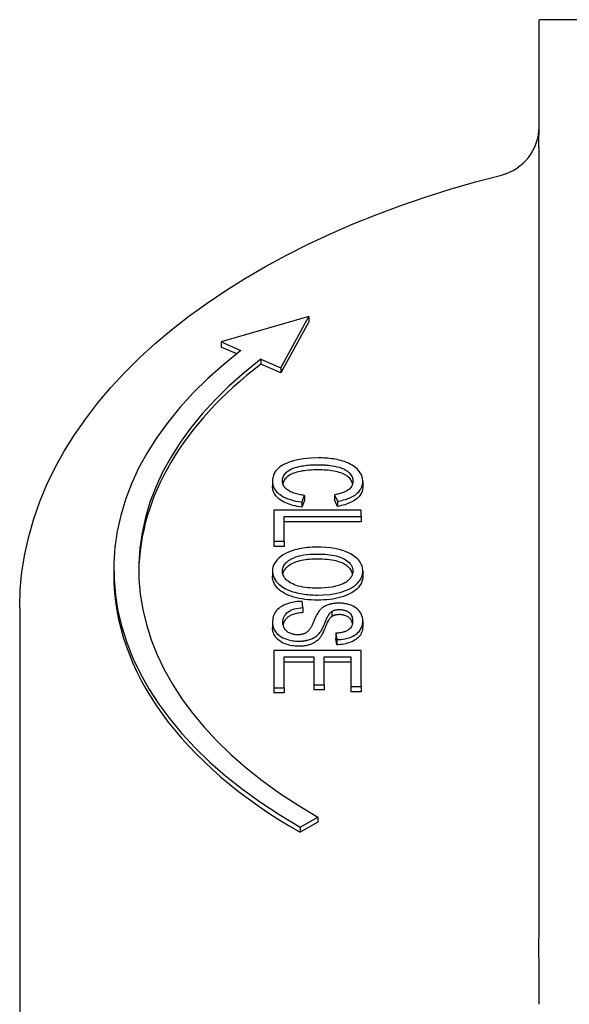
# Model space of a CAD drawing. Header units: millimetres. Extents: x 200 to 469, y 44 to 425.
# Tile 9 of 11: x 405 to 427, y 265 to 304. Entities that reach past the tile are written whole.
import ezdxf

# ---------------------------------------------------------------- set-up
doc = ezdxf.new("R2010")
doc.units = ezdxf.units.MM
doc.layers.add('Detail', color=2, linetype='Continuous')

msp = doc.modelspace()

# ---------------------------------------------------------------- linework, layer by layer
at = {"layer": 'Detail'}
for p, q in [((425.932, 303.426), (425.932, 304.303)), ((448.432, 304.303), (425.932, 304.303)), ((425.932, 299.953), (425.932, 303.426)), ((425.932, 268.13), (425.932, 298.72)), ((416.703, 292.393), (413.18, 291.373)), ((415.58, 290.341), (416.703, 292.393)), ((416.703, 292.393), (416.703, 292.188)), ((416.703, 292.188), (415.58, 290.136)), ((413.18, 291.373), (413.98, 291.029)), ((413.18, 291.373), (413.18, 291.168)), ((413.81, 290.897), (413.18, 291.168)), ((414.78, 290.685), (415.58, 290.341)), ((414.78, 290.685), (414.78, 290.48)), ((415.58, 290.136), (414.78, 290.48)), ((415.58, 290.341), (415.58, 290.136)), ((415.244, 285.78), (415.244, 285.575)), ((418.864, 285.775), (418.864, 285.571)), ((416.415, 284.949), (416.532, 285.215)), ((416.532, 285.215), (416.532, 285.011)), ((417.735, 285.245), (417.845, 284.983)), ((417.735, 285.245), (417.735, 285.04)), ((416.532, 285.011), (416.415, 284.744)), ((416.415, 284.949), (416.415, 284.744)), ((417.845, 284.778), (417.735, 285.04)), ((417.845, 284.983), (417.845, 284.778)), ((415.303, 284.632), (415.303, 283.378)), ((418.803, 284.632), (415.303, 284.632)), ((418.803, 284.366), (418.803, 284.632)), ((415.716, 283.378), (415.716, 284.366)), ((415.716, 284.366), (418.803, 284.366)), ((418.803, 284.161), (415.716, 284.161)), ((418.803, 284.366), (418.803, 284.161)), ((415.303, 283.378), (415.716, 283.378)), ((415.303, 283.378), (415.303, 283.173)), ((415.716, 283.378), (415.716, 283.173)), ((415.716, 283.173), (415.303, 283.173)), ((408.88, 282.253), (408.88, 282.049)), ((415.244, 282.181), (415.244, 281.976)), ((418.864, 282.181), (418.864, 281.976)), ((416.466, 280.72), (416.428, 280.971)), ((405.107, 280.722), (405.107, 261.308)), ((416.466, 280.72), (416.466, 280.515)), ((417.618, 280.562), (417.618, 280.358)), ((415.244, 280.114), (415.244, 279.909)), ((418.864, 280.187), (418.864, 279.983)), ((417.783, 279.686), (417.818, 279.432)), ((417.783, 279.686), (417.783, 279.481)), ((417.818, 279.227), (417.783, 279.481)), ((417.818, 279.432), (417.818, 279.227)), ((415.303, 279.003), (415.303, 277.504)), ((418.803, 279.003), (415.303, 279.003)), ((418.803, 277.55), (418.803, 279.003)), ((415.716, 277.504), (415.716, 278.737)), ((415.716, 278.737), (416.906, 278.737)), ((416.906, 278.532), (415.716, 278.532)), ((416.906, 278.737), (416.906, 277.625)), ((417.319, 278.737), (418.389, 278.737)), ((417.319, 277.625), (417.319, 278.737)), ((418.389, 278.532), (417.319, 278.532)), ((418.389, 278.737), (418.389, 277.55)), ((415.303, 277.504), (415.303, 277.299)), ((415.303, 277.504), (415.716, 277.504)), ((415.716, 277.299), (415.303, 277.299)), ((415.716, 277.504), (415.716, 277.299)), ((416.906, 277.625), (416.906, 277.42)), ((416.906, 277.625), (417.319, 277.625)), ((417.319, 277.42), (416.906, 277.42)), ((417.319, 277.625), (417.319, 277.42)), ((418.389, 277.55), (418.803, 277.55)), ((418.389, 277.55), (418.389, 277.345)), ((418.803, 277.345), (418.389, 277.345)), ((418.803, 277.55), (418.803, 277.345)), ((416.349, 271.911), (417.056, 272.317)), ((417.056, 272.317), (417.056, 272.112)), ((417.056, 272.112), (416.349, 271.706)), ((416.349, 271.911), (416.349, 271.706)), ((425.932, 264.804), (425.932, 266.311))]:
    msp.add_line(p, q, dxfattribs=at)
at = {"layer": 'Detail', "flags": 128}
for points in [[(425.928, 299.194), (425.927, 299.23), (425.926, 299.264), (425.926, 299.297), (425.926, 299.329), (425.925, 299.36), (425.925, 299.391), (425.925, 299.422), (425.925, 299.454), (425.925, 299.485), (425.925, 299.518), (425.926, 299.551), (425.926, 299.586), (425.927, 299.62), (425.927, 299.652), (425.928, 299.685), (425.929, 299.716), (425.929, 299.747), (425.93, 299.777), (425.93, 299.807), (425.931, 299.837), (425.931, 299.866), (425.932, 299.895), (425.932, 299.924), (425.932, 299.953)], [(425.934, 298.719), (425.934, 298.739), (425.934, 298.759), (425.934, 298.779), (425.934, 298.799), (425.934, 298.819), (425.934, 298.839), (425.934, 298.858), (425.934, 298.878), (425.933, 298.898), (425.933, 298.918), (425.933, 298.938), (425.933, 298.957), (425.933, 298.977), (425.932, 298.997), (425.932, 299.017), (425.932, 299.036), (425.932, 299.056), (425.931, 299.076), (425.931, 299.095), (425.931, 299.115), (425.93, 299.135), (425.93, 299.154), (425.93, 299.174), (425.929, 299.193)], [(405.107, 280.722), (405.13, 281.439), (405.198, 282.154), (405.311, 282.867), (405.468, 283.575), (405.668, 284.277), (405.912, 284.971), (406.199, 285.657), (406.527, 286.334), (406.896, 287), (407.304, 287.654), (407.752, 288.297), (408.237, 288.927), (408.759, 289.544), (409.317, 290.147), (409.911, 290.735), (410.538, 291.308), (411.199, 291.866), (411.892, 292.408), (412.617, 292.933), (413.372, 293.441), (414.156, 293.932), (414.969, 294.406), (415.809, 294.861), (416.675, 295.297), (417.567, 295.715), (418.483, 296.113), (419.422, 296.491), (420.383, 296.849), (421.364, 297.186), (422.365, 297.502), (423.384, 297.797), (424.42, 298.07)], [(417.079, 286.724), (416.778, 286.714), (416.483, 286.683), (416.243, 286.641), (416.088, 286.604), (415.995, 286.578), (415.908, 286.549), (415.825, 286.517), (415.745, 286.482), (415.67, 286.443), (415.6, 286.402), (415.538, 286.359), (415.485, 286.317), (415.439, 286.274), (415.4, 286.231), (415.366, 286.189), (415.338, 286.145), (415.314, 286.101), (415.294, 286.056), (415.278, 286.011), (415.265, 285.965), (415.255, 285.919), (415.249, 285.873), (415.245, 285.826), (415.244, 285.78)], [(415.641, 285.803), (415.648, 285.876), (415.668, 285.947), (415.702, 286.017), (415.75, 286.084), (415.809, 286.147), (415.873, 286.199), (415.94, 286.243), (416.01, 286.279), (416.082, 286.31), (416.155, 286.335), (416.226, 286.356), (416.295, 286.373), (416.36, 286.387), (416.423, 286.399), (416.487, 286.41), (416.552, 286.419), (416.617, 286.427), (416.683, 286.433), (416.749, 286.439), (416.815, 286.443), (416.882, 286.446), (416.949, 286.448), (417.015, 286.45), (417.082, 286.45)], [(418.864, 285.775), (418.85, 285.909), (418.807, 286.041), (418.732, 286.168), (418.634, 286.282), (418.532, 286.369), (418.439, 286.432), (418.363, 286.475), (418.286, 286.512), (418.208, 286.545), (418.13, 286.573), (418.053, 286.599), (417.977, 286.62), (417.904, 286.639), (417.832, 286.654), (417.759, 286.668), (417.686, 286.681), (417.612, 286.691), (417.537, 286.701), (417.462, 286.708), (417.386, 286.714), (417.309, 286.719), (417.233, 286.722), (417.156, 286.724), (417.079, 286.724)], [(417.082, 286.45), (417.123, 286.45), (417.164, 286.449), (417.205, 286.448), (417.246, 286.447), (417.287, 286.445), (417.328, 286.442), (417.369, 286.439), (417.409, 286.436), (417.45, 286.432), (417.493, 286.427), (417.556, 286.42), (417.638, 286.408), (417.732, 286.392), (417.829, 286.371), (417.925, 286.346), (418.014, 286.315), (418.097, 286.279), (418.173, 286.238), (418.248, 286.188), (418.322, 286.125), (418.386, 286.048), (418.433, 285.961), (418.458, 285.872), (418.466, 285.782)], [(417.082, 286.245), (416.982, 286.244), (416.886, 286.242), (416.792, 286.237), (416.701, 286.23), (416.613, 286.221), (416.528, 286.211), (416.446, 286.198), (416.366, 286.184), (416.29, 286.168), (416.217, 286.149), (416.149, 286.129), (416.085, 286.106), (416.026, 286.081), (415.97, 286.055), (415.919, 286.026), (415.873, 285.995), (415.831, 285.962), (415.793, 285.926), (415.759, 285.89), (415.73, 285.853), (415.705, 285.816), (415.684, 285.778), (415.667, 285.739), (415.654, 285.699)], [(418.455, 285.684), (418.442, 285.732), (418.424, 285.778), (418.4, 285.822), (418.371, 285.864), (418.338, 285.904), (418.299, 285.942), (418.255, 285.978), (418.208, 286.012), (418.156, 286.043), (418.102, 286.072), (418.044, 286.098), (417.982, 286.122), (417.917, 286.143), (417.849, 286.162), (417.777, 286.178), (417.702, 286.192), (417.626, 286.205), (417.55, 286.216), (417.474, 286.225), (417.396, 286.232), (417.319, 286.238), (417.24, 286.242), (417.161, 286.245), (417.082, 286.245)], [(415.244, 285.78), (415.245, 285.743), (415.248, 285.706), (415.254, 285.669), (415.262, 285.633), (415.272, 285.596), (415.285, 285.56), (415.301, 285.524), (415.32, 285.489), (415.341, 285.454), (415.365, 285.42), (415.392, 285.387), (415.422, 285.354), (415.455, 285.322), (415.495, 285.287), (415.544, 285.249), (415.605, 285.209), (415.677, 285.167), (415.762, 285.126), (415.86, 285.085), (415.964, 285.049), (416.072, 285.018), (416.184, 284.991), (416.298, 284.968), (416.415, 284.949)], [(416.532, 285.215), (416.477, 285.223), (416.421, 285.231), (416.366, 285.241), (416.312, 285.252), (416.259, 285.264), (416.206, 285.277), (416.155, 285.292), (416.106, 285.308), (416.058, 285.326), (416.012, 285.345), (415.968, 285.365), (415.926, 285.387), (415.886, 285.411), (415.847, 285.438), (415.81, 285.467), (415.776, 285.498), (415.744, 285.532), (415.716, 285.569), (415.692, 285.606), (415.673, 285.645), (415.659, 285.684), (415.649, 285.723), (415.643, 285.763), (415.641, 285.803)], [(418.466, 285.782), (418.465, 285.746), (418.461, 285.71), (418.453, 285.674), (418.441, 285.639), (418.426, 285.604), (418.407, 285.57), (418.384, 285.537), (418.356, 285.504), (418.325, 285.474), (418.291, 285.447), (418.256, 285.423), (418.22, 285.401), (418.184, 285.381), (418.148, 285.364), (418.111, 285.348), (418.073, 285.333), (418.033, 285.319), (417.993, 285.306), (417.951, 285.294), (417.909, 285.282), (417.866, 285.272), (417.823, 285.262), (417.779, 285.253), (417.735, 285.245)], [(417.845, 284.983), (417.908, 284.994), (417.971, 285.007), (418.032, 285.021), (418.093, 285.036), (418.152, 285.053), (418.21, 285.072), (418.266, 285.092), (418.32, 285.113), (418.372, 285.136), (418.423, 285.161), (418.471, 285.187), (418.518, 285.215), (418.565, 285.246), (418.611, 285.281), (418.656, 285.319), (418.699, 285.361), (418.738, 285.408), (418.773, 285.458), (418.802, 285.509), (418.825, 285.561), (418.843, 285.614), (418.855, 285.667), (418.862, 285.721), (418.864, 285.775)], [(416.415, 284.744), (416.322, 284.759), (416.232, 284.776), (416.146, 284.795), (416.064, 284.815), (415.986, 284.838), (415.912, 284.862), (415.841, 284.888), (415.774, 284.915), (415.711, 284.945), (415.652, 284.977), (415.596, 285.01), (415.544, 285.045), (415.496, 285.082), (415.452, 285.12), (415.413, 285.159), (415.377, 285.2), (415.346, 285.242), (415.319, 285.286), (415.296, 285.331), (415.277, 285.377), (415.263, 285.424), (415.252, 285.473), (415.246, 285.524), (415.244, 285.575)], [(418.864, 285.571), (418.862, 285.521), (418.856, 285.473), (418.847, 285.426), (418.834, 285.38), (418.817, 285.336), (418.797, 285.293), (418.773, 285.252), (418.745, 285.212), (418.713, 285.173), (418.678, 285.135), (418.639, 285.099), (418.596, 285.064), (418.55, 285.031), (418.5, 284.999), (418.448, 284.969), (418.393, 284.941), (418.335, 284.915), (418.274, 284.89), (418.21, 284.867), (418.143, 284.846), (418.073, 284.826), (418, 284.809), (417.924, 284.792), (417.845, 284.778)], [(417.007, 283.142), (416.918, 283.141), (416.829, 283.138), (416.74, 283.132), (416.652, 283.124), (416.564, 283.114), (416.477, 283.102), (416.391, 283.087), (416.307, 283.07), (416.224, 283.051), (416.141, 283.029), (416.052, 283.003), (415.958, 282.97), (415.861, 282.931), (415.763, 282.885), (415.667, 282.83), (415.578, 282.769), (415.499, 282.704), (415.429, 282.635), (415.371, 282.563), (415.324, 282.49), (415.288, 282.414), (415.263, 282.338), (415.249, 282.26), (415.244, 282.181)], [(415.641, 282.183), (415.643, 282.221), (415.648, 282.259), (415.656, 282.296), (415.667, 282.334), (415.683, 282.371), (415.702, 282.407), (415.725, 282.442), (415.751, 282.477), (415.781, 282.511), (415.815, 282.543), (415.851, 282.574), (415.891, 282.603), (415.934, 282.632), (415.98, 282.659), (416.032, 282.687), (416.097, 282.717), (416.176, 282.749), (416.27, 282.779), (416.379, 282.807), (416.5, 282.831), (416.623, 282.848), (416.748, 282.86), (416.875, 282.866), (417.002, 282.868)], [(417.002, 282.868), (417.092, 282.868), (417.182, 282.865), (417.272, 282.862), (417.362, 282.856), (417.451, 282.848), (417.539, 282.839), (417.627, 282.826), (417.713, 282.811), (417.797, 282.793), (417.878, 282.771), (417.955, 282.746), (418.028, 282.717), (418.095, 282.684), (418.158, 282.647), (418.215, 282.607), (418.268, 282.565), (418.315, 282.521), (418.357, 282.475), (418.391, 282.428), (418.419, 282.38), (418.44, 282.331), (418.455, 282.281), (418.464, 282.231), (418.466, 282.18)], [(418.864, 282.181), (418.862, 282.233), (418.856, 282.284), (418.846, 282.336), (418.832, 282.387), (418.813, 282.437), (418.79, 282.487), (418.762, 282.535), (418.728, 282.583), (418.69, 282.63), (418.648, 282.675), (418.601, 282.718), (418.55, 282.759), (418.495, 282.799), (418.435, 282.837), (418.372, 282.874), (418.292, 282.914), (418.191, 282.958), (418.067, 283.003), (417.916, 283.046), (417.743, 283.083), (417.563, 283.11), (417.38, 283.129), (417.194, 283.139), (417.007, 283.142)], [(417.002, 282.663), (416.907, 282.662), (416.816, 282.659), (416.728, 282.653), (416.643, 282.645), (416.56, 282.635), (416.481, 282.623), (416.406, 282.608), (416.333, 282.591), (416.263, 282.572), (416.196, 282.551), (416.133, 282.527), (416.072, 282.501), (416.015, 282.473), (415.961, 282.443), (415.911, 282.412), (415.866, 282.38), (415.825, 282.346), (415.787, 282.312), (415.754, 282.276), (415.726, 282.239), (415.701, 282.201), (415.681, 282.162), (415.665, 282.121), (415.653, 282.08)], [(418.454, 282.078), (418.443, 282.118), (418.428, 282.157), (418.408, 282.195), (418.385, 282.232), (418.358, 282.269), (418.328, 282.304), (418.293, 282.338), (418.255, 282.372), (418.212, 282.405), (418.166, 282.437), (418.116, 282.467), (418.061, 282.496), (418.001, 282.523), (417.936, 282.547), (417.866, 282.57), (417.791, 282.589), (417.71, 282.607), (417.624, 282.622), (417.533, 282.634), (417.437, 282.645), (417.336, 282.653), (417.23, 282.659), (417.118, 282.662), (417.002, 282.663)], [(415.244, 282.181), (415.26, 282.041), (415.31, 281.903), (415.394, 281.771), (415.499, 281.657), (415.603, 281.572), (415.691, 281.514), (415.764, 281.475), (415.837, 281.439), (415.913, 281.408), (415.989, 281.379), (416.065, 281.354), (416.14, 281.333), (416.214, 281.313), (416.287, 281.297), (416.36, 281.282), (416.434, 281.269), (416.509, 281.257), (416.584, 281.248), (416.66, 281.24), (416.737, 281.233), (416.814, 281.228), (416.891, 281.225), (416.969, 281.222), (417.047, 281.222)], [(417.053, 281.496), (416.953, 281.497), (416.853, 281.5), (416.753, 281.506), (416.654, 281.515), (416.557, 281.527), (416.461, 281.543), (416.367, 281.562), (416.278, 281.584), (416.196, 281.61), (416.122, 281.637), (416.055, 281.666), (415.993, 281.697), (415.937, 281.73), (415.886, 281.764), (415.839, 281.8), (415.797, 281.837), (415.759, 281.877), (415.727, 281.918), (415.7, 281.961), (415.678, 282.004), (415.662, 282.048), (415.65, 282.092), (415.643, 282.137), (415.641, 282.183)], [(417.047, 281.222), (417.293, 281.229), (417.536, 281.25), (417.772, 281.288), (417.995, 281.341), (418.176, 281.402), (418.314, 281.462), (418.415, 281.517), (418.497, 281.569), (418.566, 281.621), (418.624, 281.671), (418.67, 281.718), (418.707, 281.761), (418.736, 281.798), (418.759, 281.831), (418.779, 281.865), (418.797, 281.899), (418.813, 281.933), (418.827, 281.968), (418.839, 282.003), (418.848, 282.038), (418.855, 282.074), (418.86, 282.109), (418.863, 282.145), (418.864, 282.181)], [(418.466, 282.18), (418.465, 282.148), (418.462, 282.117), (418.456, 282.085), (418.448, 282.054), (418.437, 282.023), (418.424, 281.993), (418.408, 281.963), (418.39, 281.933), (418.369, 281.904), (418.345, 281.875), (418.315, 281.843), (418.28, 281.811), (418.239, 281.777), (418.192, 281.743), (418.137, 281.71), (418.072, 281.676), (417.991, 281.64), (417.891, 281.605), (417.771, 281.572), (417.634, 281.543), (417.492, 281.521), (417.347, 281.506), (417.2, 281.498), (417.053, 281.496)], [(417.047, 281.017), (416.916, 281.019), (416.789, 281.025), (416.665, 281.034), (416.544, 281.048), (416.427, 281.065), (416.313, 281.086), (416.203, 281.111), (416.096, 281.14), (415.994, 281.173), (415.899, 281.208), (415.81, 281.247), (415.727, 281.289), (415.651, 281.335), (415.581, 281.383), (415.517, 281.435), (415.46, 281.49), (415.409, 281.547), (415.365, 281.605), (415.328, 281.664), (415.298, 281.725), (415.274, 281.786), (415.257, 281.848), (415.247, 281.912), (415.244, 281.976)], [(418.864, 281.976), (418.86, 281.908), (418.849, 281.841), (418.831, 281.775), (418.806, 281.712), (418.773, 281.65), (418.733, 281.59), (418.686, 281.531), (418.632, 281.475), (418.571, 281.42), (418.504, 281.369), (418.432, 281.322), (418.354, 281.278), (418.271, 281.237), (418.182, 281.199), (418.087, 281.165), (417.986, 281.134), (417.881, 281.107), (417.772, 281.083), (417.66, 281.063), (417.545, 281.046), (417.426, 281.033), (417.303, 281.024), (417.177, 281.019), (417.047, 281.017)], [(416.428, 280.971), (416.361, 280.969), (416.293, 280.965), (416.226, 280.959), (416.16, 280.95), (416.095, 280.94), (416.031, 280.928), (415.968, 280.913), (415.906, 280.896), (415.84, 280.875), (415.77, 280.849), (415.697, 280.817), (415.625, 280.779), (415.556, 280.736), (415.494, 280.688), (415.44, 280.638), (415.394, 280.586), (415.354, 280.531), (415.322, 280.474), (415.296, 280.415), (415.276, 280.356), (415.261, 280.295), (415.251, 280.235), (415.246, 280.174), (415.244, 280.114)], [(417.898, 280.896), (417.865, 280.896), (417.833, 280.895), (417.8, 280.893), (417.768, 280.89), (417.736, 280.887), (417.704, 280.883), (417.672, 280.879), (417.641, 280.873), (417.61, 280.867), (417.578, 280.86), (417.545, 280.851), (417.51, 280.841), (417.475, 280.83), (417.439, 280.817), (417.403, 280.801), (417.367, 280.784), (417.332, 280.766), (417.299, 280.746), (417.268, 280.726), (417.239, 280.704), (417.211, 280.682), (417.185, 280.659), (417.161, 280.635), (417.138, 280.611)], [(418.864, 280.187), (418.859, 280.27), (418.842, 280.353), (418.815, 280.433), (418.781, 280.5), (418.746, 280.554), (418.715, 280.594), (418.68, 280.632), (418.641, 280.668), (418.598, 280.702), (418.55, 280.734), (418.498, 280.764), (418.445, 280.789), (418.392, 280.811), (418.34, 280.829), (418.292, 280.843), (418.247, 280.855), (418.205, 280.865), (418.162, 280.873), (418.119, 280.88), (418.076, 280.886), (418.032, 280.89), (417.988, 280.893), (417.943, 280.895), (417.898, 280.896)], [(415.657, 280.126), (415.658, 280.15), (415.659, 280.174), (415.662, 280.198), (415.666, 280.221), (415.671, 280.245), (415.677, 280.269), (415.684, 280.292), (415.693, 280.315), (415.703, 280.338), (415.714, 280.361), (415.727, 280.384), (415.741, 280.406), (415.759, 280.432), (415.786, 280.465), (415.821, 280.502), (415.866, 280.542), (415.92, 280.58), (415.981, 280.614), (416.049, 280.642), (416.125, 280.667), (416.207, 280.686), (416.291, 280.701), (416.378, 280.712), (416.466, 280.72)], [(416.466, 280.515), (416.408, 280.51), (416.352, 280.505), (416.299, 280.498), (416.248, 280.489), (416.2, 280.48), (416.154, 280.469), (416.11, 280.458), (416.069, 280.445), (416.03, 280.43), (415.993, 280.415), (415.958, 280.397), (415.925, 280.378), (415.893, 280.357), (415.862, 280.334), (415.834, 280.309), (415.807, 280.283), (415.781, 280.255), (415.757, 280.224), (415.736, 280.193), (415.717, 280.161), (415.7, 280.128), (415.687, 280.094), (415.676, 280.059), (415.667, 280.024)], [(417.138, 280.611), (417.114, 280.583), (417.09, 280.552), (417.068, 280.519), (417.046, 280.483), (417.025, 280.446), (417.004, 280.407), (416.985, 280.368), (416.966, 280.328), (416.948, 280.289), (416.931, 280.25), (416.914, 280.212), (416.899, 280.176), (416.884, 280.142), (416.87, 280.109), (416.856, 280.078), (416.842, 280.047), (416.828, 280.018), (416.815, 279.99), (416.802, 279.964), (416.79, 279.939), (416.778, 279.917), (416.767, 279.897), (416.756, 279.879), (416.746, 279.863)], [(417.146, 279.713), (417.168, 279.743), (417.19, 279.776), (417.211, 279.813), (417.232, 279.851), (417.252, 279.892), (417.272, 279.934), (417.292, 279.977), (417.311, 280.02), (417.329, 280.064), (417.347, 280.106), (417.364, 280.148), (417.381, 280.188), (417.397, 280.226), (417.413, 280.261), (417.428, 280.295), (417.445, 280.33), (417.463, 280.364), (417.481, 280.398), (417.501, 280.431), (417.522, 280.462), (417.543, 280.49), (417.565, 280.517), (417.59, 280.541), (417.618, 280.562)], [(417.618, 280.562), (417.628, 280.569), (417.638, 280.575), (417.649, 280.58), (417.66, 280.586), (417.672, 280.591), (417.683, 280.596), (417.695, 280.601), (417.708, 280.606), (417.72, 280.61), (417.733, 280.614), (417.746, 280.618), (417.759, 280.621), (417.773, 280.625), (417.787, 280.627), (417.801, 280.63), (417.815, 280.632), (417.829, 280.634), (417.843, 280.636), (417.857, 280.637), (417.872, 280.638), (417.886, 280.639), (417.901, 280.64), (417.915, 280.64), (417.93, 280.64)], [(417.93, 280.64), (417.961, 280.64), (417.991, 280.638), (418.021, 280.635), (418.051, 280.631), (418.08, 280.626), (418.108, 280.619), (418.135, 280.611), (418.162, 280.603), (418.187, 280.593), (418.211, 280.582), (418.234, 280.571), (418.256, 280.559), (418.277, 280.546), (418.297, 280.532), (418.32, 280.515), (418.344, 280.493), (418.369, 280.466), (418.393, 280.432), (418.414, 280.392), (418.431, 280.35), (418.443, 280.307), (418.45, 280.263), (418.454, 280.219), (418.456, 280.177)], [(415.244, 280.114), (415.245, 280.07), (415.25, 280.025), (415.258, 279.981), (415.269, 279.937), (415.285, 279.893), (415.303, 279.85), (415.326, 279.808), (415.352, 279.766), (415.383, 279.726), (415.42, 279.683), (415.465, 279.639), (415.521, 279.593), (415.588, 279.548), (415.664, 279.507), (415.739, 279.474), (415.812, 279.447), (415.879, 279.427), (415.939, 279.411), (415.996, 279.399), (416.054, 279.389), (416.112, 279.382), (416.171, 279.376), (416.231, 279.373), (416.292, 279.372)], [(416.252, 279.627), (416.221, 279.628), (416.19, 279.63), (416.159, 279.632), (416.128, 279.636), (416.098, 279.641), (416.069, 279.647), (416.04, 279.654), (416.01, 279.663), (415.979, 279.674), (415.946, 279.687), (415.911, 279.703), (415.877, 279.722), (415.844, 279.744), (415.815, 279.768), (415.789, 279.793), (415.765, 279.819), (415.745, 279.845), (415.726, 279.873), (415.709, 279.904), (415.692, 279.94), (415.678, 279.979), (415.667, 280.023), (415.66, 280.072), (415.657, 280.126)], [(417.618, 280.358), (417.598, 280.343), (417.578, 280.325), (417.558, 280.303), (417.537, 280.278), (417.517, 280.25), (417.496, 280.218), (417.475, 280.182), (417.454, 280.144), (417.434, 280.101), (417.412, 280.056), (417.391, 280.007), (417.37, 279.954), (417.349, 279.902), (417.328, 279.852), (417.308, 279.805), (417.288, 279.76), (417.269, 279.719), (417.25, 279.68), (417.231, 279.645), (417.213, 279.612), (417.196, 279.582), (417.179, 279.554), (417.162, 279.53), (417.146, 279.508)], [(417.93, 280.436), (417.915, 280.435), (417.899, 280.435), (417.884, 280.434), (417.869, 280.433), (417.854, 280.432), (417.84, 280.431), (417.825, 280.429), (417.811, 280.427), (417.798, 280.425), (417.784, 280.422), (417.771, 280.419), (417.757, 280.416), (417.745, 280.413), (417.732, 280.409), (417.719, 280.405), (417.707, 280.401), (417.695, 280.396), (417.684, 280.392), (417.672, 280.387), (417.661, 280.381), (417.65, 280.376), (417.639, 280.37), (417.628, 280.364), (417.618, 280.358)], [(418.456, 280.177), (418.454, 280.128), (418.447, 280.079), (418.436, 280.031), (418.418, 279.983), (418.394, 279.937), (418.365, 279.897), (418.336, 279.865), (418.307, 279.84), (418.281, 279.821), (418.256, 279.805), (418.229, 279.79), (418.201, 279.776), (418.171, 279.763), (418.141, 279.751), (418.108, 279.74), (418.075, 279.73), (418.04, 279.721), (418.005, 279.713), (417.969, 279.707), (417.933, 279.701), (417.896, 279.696), (417.859, 279.692), (417.821, 279.688), (417.783, 279.686)], [(417.818, 279.432), (417.905, 279.435), (417.991, 279.442), (418.076, 279.454), (418.158, 279.469), (418.238, 279.488), (418.316, 279.511), (418.39, 279.538), (418.461, 279.57), (418.528, 279.606), (418.587, 279.645), (418.638, 279.685), (418.681, 279.726), (418.717, 279.765), (418.746, 279.803), (418.77, 279.84), (418.791, 279.878), (418.809, 279.915), (418.824, 279.954), (418.837, 279.992), (418.847, 280.031), (418.855, 280.07), (418.86, 280.109), (418.863, 280.148), (418.864, 280.187)], [(418.447, 280.078), (418.441, 280.109), (418.433, 280.137), (418.424, 280.165), (418.412, 280.191), (418.4, 280.216), (418.385, 280.239), (418.369, 280.261), (418.351, 280.281), (418.331, 280.3), (418.31, 280.318), (418.287, 280.334), (418.264, 280.349), (418.24, 280.363), (418.215, 280.376), (418.189, 280.387), (418.163, 280.397), (418.136, 280.406), (418.109, 280.414), (418.081, 280.421), (418.052, 280.426), (418.023, 280.43), (417.992, 280.433), (417.962, 280.435), (417.93, 280.436)], [(416.292, 279.167), (416.223, 279.169), (416.154, 279.173), (416.087, 279.18), (416.02, 279.19), (415.955, 279.203), (415.891, 279.219), (415.828, 279.237), (415.765, 279.259), (415.705, 279.283), (415.649, 279.31), (415.596, 279.339), (415.546, 279.371), (415.5, 279.405), (415.457, 279.442), (415.417, 279.481), (415.381, 279.523), (415.349, 279.567), (415.321, 279.612), (415.298, 279.658), (415.278, 279.706), (415.263, 279.754), (415.252, 279.805), (415.246, 279.856), (415.244, 279.909)], [(416.746, 279.863), (416.733, 279.845), (416.72, 279.827), (416.706, 279.809), (416.691, 279.792), (416.675, 279.774), (416.657, 279.758), (416.638, 279.742), (416.618, 279.726), (416.596, 279.711), (416.572, 279.697), (416.548, 279.685), (416.525, 279.675), (416.501, 279.666), (416.478, 279.658), (416.455, 279.652), (416.433, 279.647), (416.412, 279.642), (416.389, 279.638), (416.367, 279.635), (416.344, 279.632), (416.322, 279.63), (416.299, 279.629), (416.276, 279.628), (416.252, 279.627)], [(416.292, 279.372), (416.326, 279.372), (416.36, 279.373), (416.394, 279.375), (416.427, 279.377), (416.46, 279.38), (416.494, 279.384), (416.526, 279.388), (416.559, 279.393), (416.591, 279.399), (416.623, 279.406), (416.657, 279.414), (416.693, 279.423), (416.732, 279.435), (416.773, 279.449), (416.816, 279.466), (416.859, 279.486), (416.904, 279.509), (416.947, 279.535), (416.986, 279.562), (417.023, 279.59), (417.058, 279.62), (417.089, 279.65), (417.119, 279.681), (417.146, 279.713)], [(418.864, 279.983), (418.862, 279.928), (418.856, 279.874), (418.846, 279.823), (418.833, 279.772), (418.815, 279.724), (418.793, 279.677), (418.768, 279.632), (418.739, 279.589), (418.705, 279.547), (418.668, 279.508), (418.628, 279.472), (418.583, 279.438), (418.535, 279.406), (418.484, 279.377), (418.428, 279.35), (418.369, 279.325), (418.307, 279.304), (418.243, 279.285), (418.177, 279.268), (418.109, 279.255), (418.039, 279.244), (417.968, 279.235), (417.894, 279.23), (417.818, 279.227)], [(417.146, 279.508), (417.122, 279.48), (417.097, 279.453), (417.071, 279.427), (417.043, 279.402), (417.015, 279.379), (416.986, 279.357), (416.956, 279.336), (416.924, 279.316), (416.892, 279.298), (416.858, 279.281), (416.824, 279.265), (416.788, 279.251), (416.752, 279.237), (416.715, 279.225), (416.676, 279.214), (416.637, 279.204), (416.597, 279.195), (416.556, 279.188), (416.515, 279.182), (416.472, 279.176), (416.428, 279.172), (416.384, 279.169), (416.338, 279.168), (416.292, 279.167)], [(425.929, 267.438), (425.93, 267.467), (425.93, 267.496), (425.93, 267.524), (425.931, 267.553), (425.931, 267.582), (425.931, 267.61), (425.932, 267.639), (425.932, 267.668), (425.932, 267.697), (425.932, 267.725), (425.933, 267.754), (425.933, 267.783), (425.933, 267.812), (425.933, 267.841), (425.933, 267.869), (425.934, 267.898), (425.934, 267.927), (425.934, 267.956), (425.934, 267.985), (425.934, 268.013), (425.934, 268.042), (425.934, 268.071), (425.934, 268.1), (425.934, 268.129)], [(425.932, 266.311), (425.932, 266.353), (425.932, 266.394), (425.931, 266.436), (425.931, 266.479), (425.931, 266.522), (425.93, 266.565), (425.929, 266.609), (425.929, 266.653), (425.928, 266.698), (425.928, 266.745), (425.927, 266.792), (425.926, 266.84), (425.926, 266.889), (425.926, 266.94), (425.925, 266.991), (425.925, 267.041), (425.925, 267.09), (425.925, 267.139), (425.925, 267.187), (425.926, 267.236), (425.926, 267.285), (425.926, 267.335), (425.927, 267.387), (425.928, 267.439)]]:
    msp.add_lwpolyline(points, dxfattribs=at)
at = {"layer": 'Detail'}
msp.add_arc((423.932, 300.01), 2, 284.1135, 0, dxfattribs=at)
for centre, major_axis, start_param, end_param in [((434.38, 282.253), (-25.5, 0), 5.639684, 7.068584), ((434.38, 282.253), (-24.5, 0), 5.639684, 7.068584), ((434.38, 282.049), (-24.5, 0), 5.639684, 6.275899), ((434.38, 282.049), (-25.5, 0), 0, 0.785398)]:
    msp.add_ellipse(centre, major_axis=major_axis, ratio=0.573576, start_param=start_param, end_param=end_param, dxfattribs=at)

doc.saveas('drawing.dxf')
